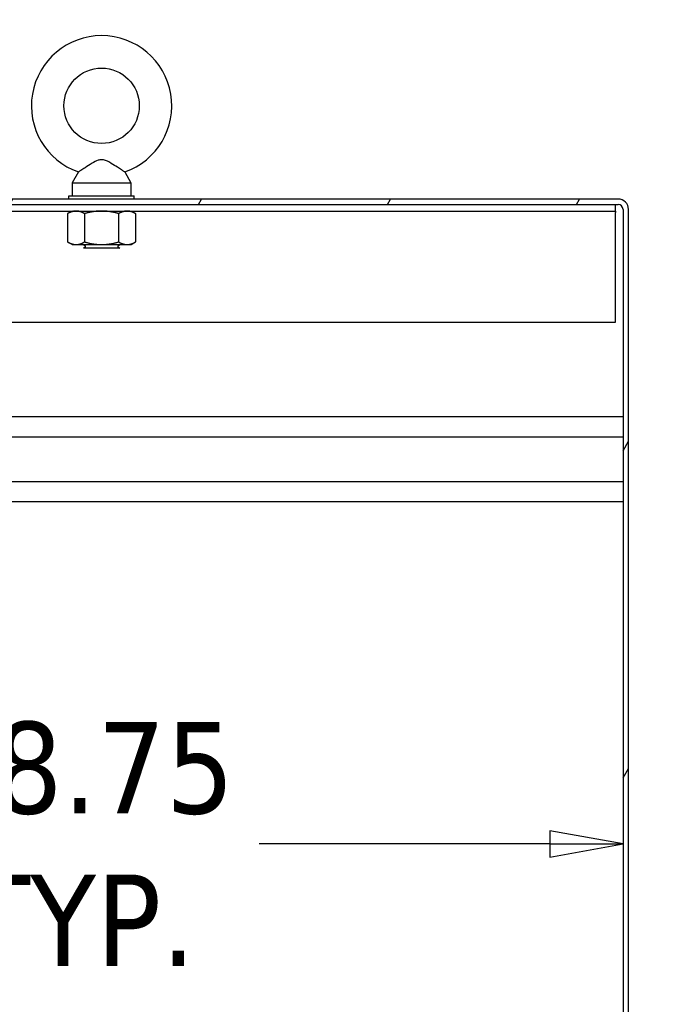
# Model space of a CAD drawing. Extents: x 784 to 1207, y 24 to 294.
# Tile 195 of 217: x 1056 to 1069, y 215 to 234. Entities that reach past the tile are written whole.
import ezdxf

# ---------------------------------------------------------------- set-up
doc = ezdxf.new("R2010")
doc.units = 0
doc.header["$LTSCALE"] = 4
doc.header["$MEASUREMENT"] = 0
doc.layers.get('0').update_dxf_attribs({"linetype": 'CONTINUOUS'})
doc.layers.get('DEFPOINTS').update_dxf_attribs({"linetype": 'CONTINUOUS'})
doc.styles.add('ROMANS', font='romans.shx')
doc.dimstyles.new('Default (ANSI)', dxfattribs={"dimscale": 20, "dimtxt": 0.07, "dimasz": 0.07, "dimexe": 0.125, "dimexo": 0.0625, "dimgap": 0.031496, "dimtad": 0, "dimtih": 1, "dimtoh": 1, "dimrnd": 1e-08, "dimzin": 0, "dimdsep": 46, "dimtxsty": 'ROMANS', "dimblk": 'Filled-1', "dimcen": 0.09, "dimdle": 0.393701, "dimclrd": 256, "dimclre": 256, "dimclrt": 256, "dimadec": 0, "dimazin": 0, "dimtfac": 0.928571, "dimtofl": 0, "dimtmove": 0, "dimatfit": 3, "dimfxl": 1, "dimtolj": 1, "dimtzin": 0, "dimlwd": -1, "dimlwe": -1, "dimarcsym": 0})
doc.dimstyles.new('Default (ANSI)$7', dxfattribs={"dimscale": 20, "dimtxt": 0.07, "dimasz": 0.098425, "dimexe": 0.125, "dimexo": 0.0625, "dimgap": 0.031496, "dimtad": 0, "dimtih": 1, "dimtoh": 1, "dimrnd": 1e-08, "dimzin": 0, "dimdsep": 46, "dimtxsty": 'ROMANS', "dimblk": 'Filled-1', "dimcen": 0.09, "dimdle": 0.393701, "dimclrd": 256, "dimclre": 256, "dimclrt": 256, "dimadec": 0, "dimazin": 0, "dimtfac": 0.928571, "dimtofl": 0, "dimtmove": 0, "dimatfit": 3, "dimfxl": 1, "dimtolj": 1, "dimtzin": 0, "dimlwd": -1, "dimlwe": -1, "dimarcsym": 0})

# ---------------------------------------------------------------- blocks, each defined once
blk = doc.blocks.new('Filled-1')
at = {"color": 0}
for p, q in [((0, 0), (-1, 0.1786)), ((-1, 0.1786), (-1, -0.1786)), ((-1, 0), (0, 0)), ((-1, -0.1786), (0, 0))]:
    blk.add_line(p, q, dxfattribs=at)
at = {"color": 0, "flags": 128}
blk.add_lwpolyline([(-1, -0.1786), (0, 0), (-1, 0.1786), (-1, -0.1786)], dxfattribs=at)
at = {"color": 0}
blk.add_solid([(-1, -0.1786), (0, 0), (-1, 0.1786), (-1, -0.1786)], dxfattribs=at)
blk = doc.blocks.new('*D34')
at = {"transparency": 16777216}
for p, q in [((1049.201, 223.299), (1049.201, 215.507)), ((1050.601, 218.007), (1054.149, 218.007)), ((1066.551, 218.007), (1061.002, 218.007))]:
    blk.add_line(p, q, dxfattribs=at)
at = {"layer": 'DEFPOINTS', "color": 0, "transparency": 16777216}
for p in [(1049.201, 224.549), (1067.951, 218.007), (1067.951, 215.855)]:
    blk.add_point(p, dxfattribs=at)
at = {"transparency": 16777216, "xscale": 1.400000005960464, "yscale": 1.400000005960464, "zscale": 1.400000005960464, "rotation": 180}
blk.add_blockref('Filled-1', (1049.201, 218.007), dxfattribs=at)
at = {"transparency": 16777216, "xscale": 1.400000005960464, "yscale": 1.400000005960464, "zscale": 1.400000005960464}
blk.add_blockref('Filled-1', (1067.951, 218.007), dxfattribs=at)
at = {"transparency": 16777216, "insert": (1057.576, 218.007), "char_height": 1.4, "attachment_point": 5, "style": 'ROMANS'}
blk.add_mtext('\\A1;\\fTahoma|b0|i0;\\H1.7500;18.75\\P\\fTahoma|b0|i0;\\H1.7500;TYP.', dxfattribs=at)

msp = doc.modelspace()

# ---------------------------------------------------------------- hatches: boundary and pattern name
h = msp.add_hatch()
h.set_pattern_fill('ANSI31', color=256, scale=25, angle=15, style=0)
h.set_pattern_definition([(60, (775.766, 31.9432), (-2.70633, 1.5625), [])])
edge = h.paths.add_edge_path()
edge.add_ellipse((1067.857, 230.132), major_axis=(0.198, 0), ratio=1, start_angle=0, end_angle=90)
edge.add_line((1067.857, 230.33), (1048.174, 230.33))
edge.add_ellipse((1048.174, 230.085), major_axis=(0, 0.245), ratio=1, start_angle=0, end_angle=90)
edge.add_line((1047.93, 230.085), (1047.93, 227.153))
edge.add_ellipse((1047.836, 227.153), major_axis=(0.0937, 0), ratio=1, start_angle=270, end_angle=360, ccw=False)
edge.add_line((1047.836, 227.059), (1047.191, 227.059))
edge.add_ellipse((1047.191, 227.153), major_axis=(0, -0.0937), ratio=1, start_angle=311.8817, end_angle=360, ccw=False)
edge.add_ellipse((1047.191, 227.153), major_axis=(-0.0698, -0.0626), ratio=1, start_angle=318.1183, end_angle=360, ccw=False)
edge.add_line((1047.098, 227.153), (1047.098, 227.58))
edge.add_line((1047.098, 227.58), (1046.994, 227.58))
edge.add_line((1046.994, 227.58), (1046.994, 227.153))
edge.add_ellipse((1047.191, 227.153), major_axis=(-0.198, 0), ratio=1, start_angle=0, end_angle=41.1832)
edge.add_ellipse((1047.191, 227.153), major_axis=(-0.149, -0.13), ratio=1, start_angle=0, end_angle=48.8168)
edge.add_line((1047.191, 226.955), (1047.836, 226.955))
edge.add_ellipse((1047.836, 227.153), major_axis=(0, -0.198), ratio=1, start_angle=0, end_angle=90)
edge.add_line((1048.034, 227.153), (1048.034, 230.085))
edge.add_ellipse((1048.174, 230.085), major_axis=(-0.141, 0), ratio=1, start_angle=270, end_angle=360, ccw=False)
edge.add_line((1048.174, 230.226), (1067.857, 230.226))
edge.add_ellipse((1067.857, 230.132), major_axis=(0, 0.0937), ratio=1, start_angle=270, end_angle=360, ccw=False)
edge.add_line((1067.951, 230.132), (1067.951, 200.361))
edge.add_line((1067.951, 200.361), (1067.951, 200.111))
edge.add_line((1067.951, 200.111), (1067.951, 170.33))
edge.add_line((1067.951, 170.33), (1067.951, 170.08))
edge.add_line((1067.951, 170.08), (1067.951, 140.309))
edge.add_line((1067.951, 140.309), (1068.055, 140.309))
edge.add_line((1068.055, 140.309), (1068.055, 230.132))

# ---------------------------------------------------------------- linework, layer by layer
for p, q in [((1057.549, 230.848), (1057.432, 230.642)), ((1058.435, 230.848), (1058.552, 230.642)), ((1057.432, 230.642), (1058.552, 230.642)), ((1057.432, 230.642), (1057.432, 230.392)), ((1058.552, 230.642), (1058.552, 230.392)), ((1067.857, 230.33), (1048.174, 230.33)), ((1057.367, 230.392), (1058.617, 230.392)), ((1057.367, 230.33), (1057.367, 230.392)), ((1058.617, 230.33), (1058.617, 230.392)), ((1048.174, 230.226), (1067.857, 230.226)), ((1048.18, 230.101), (1067.805, 230.101)), ((1057.43, 230.101), (1057.343, 230.051)), ((1058.555, 230.101), (1058.642, 230.051)), ((1067.805, 230.101), (1067.805, 230.226)), ((1067.805, 230.101), (1067.805, 230.07)), ((1067.951, 230.132), (1067.951, 140.309)), ((1068.055, 140.309), (1068.055, 230.132)), ((1057.343, 230.051), (1057.343, 229.51)), ((1057.667, 230.051), (1057.667, 229.51)), ((1058.317, 230.051), (1058.317, 229.51)), ((1058.642, 230.051), (1058.642, 229.51)), ((1067.805, 227.976), (1067.805, 230.07)), ((1057.43, 229.46), (1057.343, 229.51)), ((1057.43, 229.46), (1057.505, 229.46)), ((1057.505, 229.46), (1057.992, 229.46)), ((1057.677, 229.435), (1057.629, 229.46)), ((1057.677, 229.41), (1057.644, 229.392)), ((1058.341, 229.392), (1057.644, 229.392)), ((1057.992, 229.46), (1058.479, 229.46)), ((1058.307, 229.435), (1058.355, 229.46)), ((1058.307, 229.41), (1058.341, 229.392)), ((1058.479, 229.46), (1058.555, 229.46)), ((1058.555, 229.46), (1058.642, 229.51)), ((1048.18, 227.976), (1067.805, 227.976)), ((1049.201, 226.174), (1067.951, 226.174)), ((1049.201, 225.789), (1067.951, 225.789)), ((1049.201, 224.934), (1067.951, 224.934)), ((1049.201, 224.549), (1067.951, 224.549))]:
    msp.add_line(p, q)
msp.add_circle((1057.992, 232.112), 0.72)
for centre, radius, start, end in [((1057.992, 232.112), 1.34, 289.3173, 250.6827), ((1067.857, 230.132), 0.198, 0, 90), ((1067.857, 230.132), 0.0937, 0, 90), ((1057.671, 229.422), 0.0141, 297.5, 62.5), ((1058.314, 229.422), 0.0141, 117.5, 242.5)]:
    msp.add_arc(centre, radius, start, end)
for points, knots in [([(1057.992, 231.082), (1057.971, 231.082), (1057.949, 231.079), (1057.888, 231.057), (1057.85, 231.037), (1057.763, 230.985), (1057.717, 230.955), (1057.645, 230.909), (1057.618, 230.891), (1057.578, 230.866), (1057.564, 230.857), (1057.551, 230.849), (1057.549, 230.848), (1057.549, 230.848)], [0, 0, 0, 0, 0.062924, 0.062924, 0.1490706, 0.1490706, 0.2561051, 0.2561051, 0.336116, 0.336116, 0.4032822, 0.4032822, 0.4447725, 0.4447725, 0.4447725, 0.4447725]), ([(1058.435, 230.848), (1058.435, 230.848), (1058.435, 230.848), (1058.435, 230.848), (1058.429, 230.852), (1058.407, 230.866), (1058.391, 230.875), (1058.35, 230.902), (1058.324, 230.919), (1058.258, 230.961), (1058.219, 230.986), (1058.127, 231.041), (1058.078, 231.068), (1058.018, 231.081), (1058.005, 231.082), (1057.992, 231.082)], [1.4343148, 1.4343148, 1.4343148, 1.4343148, 1.4398265, 1.4398265, 1.5142017, 1.5142017, 1.5926848, 1.5926848, 1.6852455, 1.6852455, 1.8026878, 1.8026878, 1.9462224, 1.9462224, 1.9858069, 1.9858069, 1.9858069, 1.9858069])]:
    msp.add_open_spline(points, degree=3, knots=knots)
for points in [[(1057.505, 230.101), (1057.43, 230.101), (1057.343, 230.051)], [(1057.667, 230.051), (1057.58, 230.101), (1057.505, 230.101)], [(1057.992, 230.101), (1057.841, 230.101), (1057.667, 230.051)], [(1058.317, 230.051), (1058.143, 230.101), (1057.992, 230.101)], [(1058.479, 230.101), (1058.404, 230.101), (1058.317, 230.051)], [(1058.642, 230.051), (1058.555, 230.101), (1058.479, 230.101)], [(1057.343, 229.51), (1057.43, 229.46), (1057.505, 229.46)], [(1057.505, 229.46), (1057.58, 229.46), (1057.667, 229.51)], [(1057.667, 229.51), (1057.841, 229.46), (1057.992, 229.46)], [(1057.992, 229.46), (1058.143, 229.46), (1058.317, 229.51)], [(1058.317, 229.51), (1058.404, 229.46), (1058.479, 229.46)], [(1058.479, 229.46), (1058.555, 229.46), (1058.642, 229.51)]]:
    msp.add_rational_spline(points, [1, 1.0379548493, 1], degree=2)

# ---------------------------------------------------------------- dimensions: what is measured, and where the dimension line sits
dim = msp.add_linear_dim(base=(1067.951, 218.007), p1=(1049.201, 224.549), p2=(1067.951, 215.855), angle=180, text='\\fTahoma|b0|i0;\\H1.7500;<>\\P\\fTahoma|b0|i0;\\H1.7500;TYP.', dimstyle='Default (ANSI)', override={"dimgap": 0.031496, "dimtih": 0, "dimtoh": 0, "dimdec": 2, "dimse2": 1, "dimtol": 0, "dimlim": 0, "dimtp": 0, "dimtm": 0, "dimtdec": 2, "dimatfit": 1})
dim.commit()
dim.dimension.update_dxf_attribs({"geometry": '*D34', "text_midpoint": (1057.576, 218.007), "dimtype": 160})

# ---------------------------------------------------------------- leaders
at = {"annotation_type": 0, "has_hookline": 1, "hookline_direction": 0, "text_width": 32.545}
msp.add_leader([(1050.62, 226.174), (1055.343, 240.058), (1057.312, 240.058)], dimstyle='Default (ANSI)$7', override={"dimtad": 0}, dxfattribs=at)

doc.saveas('drawing.dxf')
